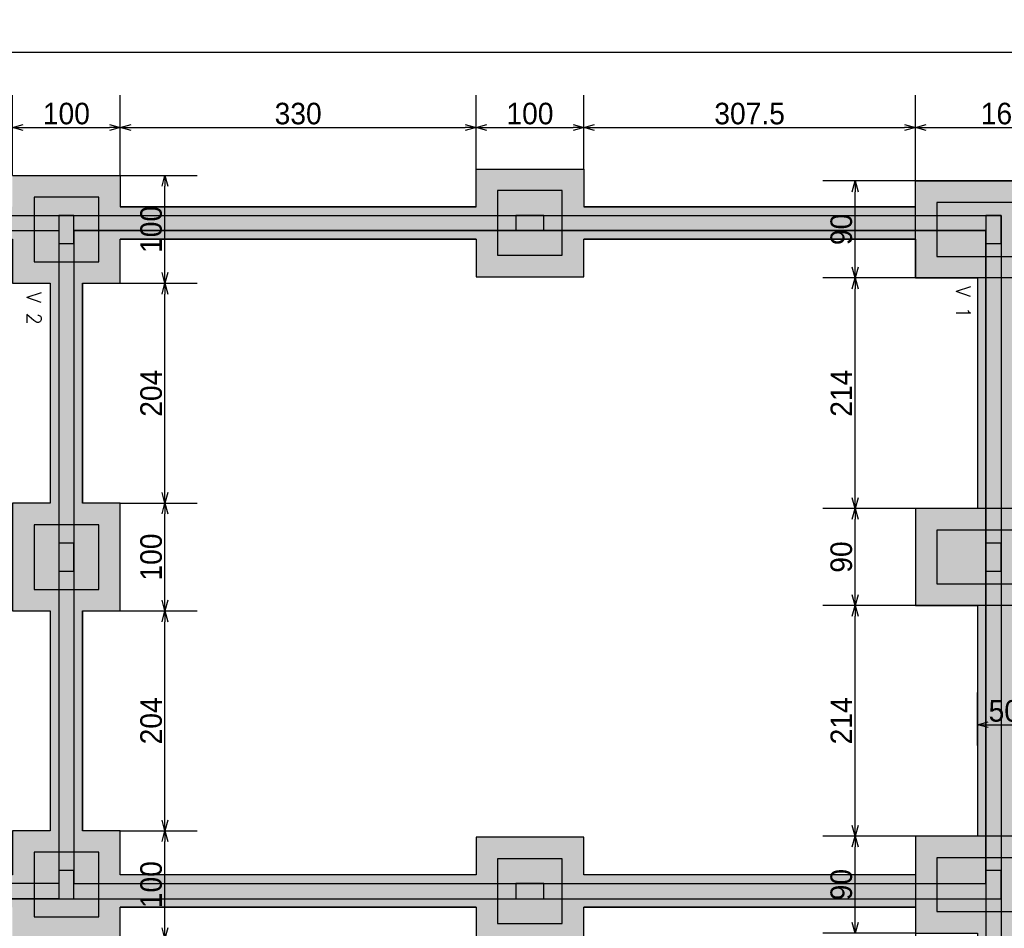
# Model space of a CAD drawing. Header units: millimetres. Extents: x -24 to 384, y -54 to 92.
# Tile 64 of 75: x 228 to 237, y 77 to 85. Entities that reach past the tile are written whole.
import ezdxf
from ezdxf.enums import TextEntityAlignment as Align

# ---------------------------------------------------------------- set-up
doc = ezdxf.new("R2010")
doc.units = ezdxf.units.MM
doc.styles.add('CYPETXT', font='romans', dxfattribs={"height": 0.2})
doc.styles.add('GULIM', font='Gulim.ttf')
doc.dimstyles.new('GULIM-100', dxfattribs={"dimtxt": 0.2, "dimasz": 0.1, "dimexe": 0.3, "dimexo": 0, "dimgap": 0.025, "dimtad": 1, "dimdec": 1, "dimlfac": 100, "dimzin": 12, "dimdsep": 46, "dimtxsty": 'GULIM', "dimblk": 'OPEN30', "dimcen": 0, "dimclrd": 152, "dimclre": 152, "dimclrt": 152, "dimaunit": 1, "dimadec": 0, "dimazin": 0, "dimtfac": 1.875, "dimtdec": 1, "dimtmove": 2, "dimatfit": 3, "dimldrblk": 'OPEN30', "dimfxl": 0, "dimtolj": 1, "dimtzin": 12, "dimlwd": -1, "dimarcsym": 0})

# ---------------------------------------------------------------- blocks, each defined once
blk = doc.blocks.new('_Open30')
at = {"color": 0, "linetype": 'ByBlock', "lineweight": -2}
for p, q in [((-1, 0.268), (0, 0)), ((0, 0), (-1, -0.268)), ((0, 0), (-1, 0))]:
    blk.add_line(p, q, dxfattribs=at)
blk = doc.blocks.new('*D363')
at = {"color": 152, "lineweight": -2, "transparency": 16777216}
for p, q in [((228.1122, 83.6816), (228.1122, 84.4277)), ((229.1122, 83.6816), (229.1122, 84.4277))]:
    blk.add_line(p, q, dxfattribs=at)
at = {"color": 152, "transparency": 16777216}
blk.add_line((228.2122, 84.1277), (229.0122, 84.1277), dxfattribs=at)
at = {"layer": 'Defpoints', "color": 0, "transparency": 16777216}
for p in [(229.1122, 84.1277), (228.1122, 83.6816), (229.1122, 83.6816)]:
    blk.add_point(p, dxfattribs=at)
at = {"color": 152, "transparency": 16777216, "xscale": 0.1, "yscale": 0.1, "zscale": 0.1, "rotation": 180}
blk.add_blockref('_Open30', (228.1122, 84.1277), dxfattribs=at)
at = {"color": 152, "transparency": 16777216, "xscale": 0.1, "yscale": 0.1, "zscale": 0.1}
blk.add_blockref('_Open30', (229.1122, 84.1277), dxfattribs=at)
at = {"color": 152, "transparency": 16777216, "insert": (228.6122, 84.2555), "char_height": 0.2, "attachment_point": 5, "style": 'GULIM'}
blk.add_mtext('\\A1;100', dxfattribs=at)
blk = doc.blocks.new('*D364')
at = {"color": 152, "lineweight": -2, "transparency": 16777216}
for p, q in [((229.1122, 83.6816), (229.1122, 84.4277)), ((232.4122, 83.7416), (232.4122, 84.4277))]:
    blk.add_line(p, q, dxfattribs=at)
at = {"color": 152, "transparency": 16777216}
blk.add_line((229.2122, 84.1277), (232.3122, 84.1277), dxfattribs=at)
at = {"layer": 'Defpoints', "color": 0, "transparency": 16777216}
for p in [(232.4122, 84.1277), (229.1122, 83.6816), (232.4122, 83.7416)]:
    blk.add_point(p, dxfattribs=at)
at = {"color": 152, "transparency": 16777216, "xscale": 0.1, "yscale": 0.1, "zscale": 0.1, "rotation": 180}
blk.add_blockref('_Open30', (229.1122, 84.1277), dxfattribs=at)
at = {"color": 152, "transparency": 16777216, "xscale": 0.1, "yscale": 0.1, "zscale": 0.1}
blk.add_blockref('_Open30', (232.4122, 84.1277), dxfattribs=at)
at = {"color": 152, "transparency": 16777216, "insert": (230.7622, 84.2553), "char_height": 0.2, "attachment_point": 5, "style": 'GULIM'}
blk.add_mtext('\\A1;330', dxfattribs=at)
blk = doc.blocks.new('*D365')
at = {"color": 152, "lineweight": -2, "transparency": 16777216}
for p, q in [((232.4122, 83.7416), (232.4122, 84.4277)), ((233.4122, 83.7416), (233.4122, 84.4277))]:
    blk.add_line(p, q, dxfattribs=at)
at = {"color": 152, "transparency": 16777216}
blk.add_line((232.5122, 84.1277), (233.3122, 84.1277), dxfattribs=at)
at = {"layer": 'Defpoints', "color": 0, "transparency": 16777216}
for p in [(233.4122, 84.1277), (232.4122, 83.7416), (233.4122, 83.7416)]:
    blk.add_point(p, dxfattribs=at)
at = {"color": 152, "transparency": 16777216, "xscale": 0.1, "yscale": 0.1, "zscale": 0.1, "rotation": 180}
blk.add_blockref('_Open30', (232.4122, 84.1277), dxfattribs=at)
at = {"color": 152, "transparency": 16777216, "xscale": 0.1, "yscale": 0.1, "zscale": 0.1}
blk.add_blockref('_Open30', (233.4122, 84.1277), dxfattribs=at)
at = {"color": 152, "transparency": 16777216, "insert": (232.9122, 84.2555), "char_height": 0.2, "attachment_point": 5, "style": 'GULIM'}
blk.add_mtext('\\A1;100', dxfattribs=at)
blk = doc.blocks.new('*D366')
at = {"color": 152, "lineweight": -2, "transparency": 16777216}
for p, q in [((233.4122, 83.7416), (233.4122, 84.4277)), ((236.4872, 82.7316), (236.4872, 84.4277))]:
    blk.add_line(p, q, dxfattribs=at)
at = {"color": 152, "transparency": 16777216}
blk.add_line((233.5122, 84.1277), (236.3872, 84.1277), dxfattribs=at)
at = {"layer": 'Defpoints', "color": 0, "transparency": 16777216}
for p in [(236.4872, 84.1277), (233.4122, 83.7416), (236.4872, 82.7316)]:
    blk.add_point(p, dxfattribs=at)
at = {"color": 152, "transparency": 16777216, "xscale": 0.1, "yscale": 0.1, "zscale": 0.1, "rotation": 180}
blk.add_blockref('_Open30', (233.4122, 84.1277), dxfattribs=at)
at = {"color": 152, "transparency": 16777216, "xscale": 0.1, "yscale": 0.1, "zscale": 0.1}
blk.add_blockref('_Open30', (236.4872, 84.1277), dxfattribs=at)
at = {"color": 152, "transparency": 16777216, "insert": (234.9497, 84.2554), "char_height": 0.2, "attachment_point": 5, "style": 'GULIM'}
blk.add_mtext('\\A1;307.5', dxfattribs=at)
blk = doc.blocks.new('*D367')
at = {"color": 152, "lineweight": -2, "transparency": 16777216}
for p, q in [((236.4872, 83.6316), (236.4872, 84.4277)), ((238.1372, 82.7316), (238.1372, 84.4277))]:
    blk.add_line(p, q, dxfattribs=at)
at = {"color": 152, "transparency": 16777216}
blk.add_line((236.5872, 84.1277), (238.0372, 84.1277), dxfattribs=at)
at = {"layer": 'Defpoints', "color": 0, "transparency": 16777216}
for p in [(238.1372, 84.1277), (236.4872, 83.6316), (238.1372, 82.7316)]:
    blk.add_point(p, dxfattribs=at)
at = {"color": 152, "transparency": 16777216, "xscale": 0.1, "yscale": 0.1, "zscale": 0.1, "rotation": 180}
blk.add_blockref('_Open30', (236.4872, 84.1277), dxfattribs=at)
at = {"color": 152, "transparency": 16777216, "xscale": 0.1, "yscale": 0.1, "zscale": 0.1}
blk.add_blockref('_Open30', (238.1372, 84.1277), dxfattribs=at)
at = {"color": 152, "transparency": 16777216, "insert": (237.3122, 84.2555), "char_height": 0.2, "attachment_point": 5, "style": 'GULIM'}
blk.add_mtext('\\A1;165', dxfattribs=at)
blk = doc.blocks.new('*D368')
at = {"color": 152, "lineweight": -2, "transparency": 16777216}
for p, q in [((202.3122, 83.6816), (202.3122, 85.1277)), ((246.5122, 83.6816), (246.5122, 85.1277))]:
    blk.add_line(p, q, dxfattribs=at)
at = {"color": 152, "transparency": 16777216}
blk.add_line((202.4122, 84.8277), (246.4122, 84.8277), dxfattribs=at)
at = {"layer": 'Defpoints', "color": 0, "transparency": 16777216}
for p in [(246.5122, 84.8277), (202.3122, 83.6816), (246.5122, 83.6816)]:
    blk.add_point(p, dxfattribs=at)
at = {"color": 152, "transparency": 16777216, "xscale": 0.1, "yscale": 0.1, "zscale": 0.1, "rotation": 180}
blk.add_blockref('_Open30', (202.3122, 84.8277), dxfattribs=at)
at = {"color": 152, "transparency": 16777216, "xscale": 0.1, "yscale": 0.1, "zscale": 0.1}
blk.add_blockref('_Open30', (246.5122, 84.8277), dxfattribs=at)
at = {"color": 152, "transparency": 16777216, "insert": (224.4122, 84.9554), "char_height": 0.2, "attachment_point": 5, "style": 'GULIM'}
blk.add_mtext('\\A1;4420', dxfattribs=at)
blk = doc.blocks.new('*D409')
at = {"color": 152, "lineweight": -2, "transparency": 16777216}
for p, q in [((229.1122, 77.6016), (229.8269, 77.6016)), ((229.1122, 76.6016), (229.8269, 76.6016))]:
    blk.add_line(p, q, dxfattribs=at)
at = {"color": 152, "transparency": 16777216}
blk.add_line((229.5269, 76.7016), (229.5269, 77.5016), dxfattribs=at)
at = {"layer": 'Defpoints', "color": 0, "transparency": 16777216}
for p in [(229.1122, 77.6016), (229.5269, 77.6016), (229.1122, 76.6016)]:
    blk.add_point(p, dxfattribs=at)
at = {"color": 152, "transparency": 16777216, "xscale": 0.1, "yscale": 0.1, "zscale": 0.1}
for p, rotation in [((229.5269, 77.6016), 90), ((229.5269, 76.6016), 270)]:
    blk.add_blockref('_Open30', p, dxfattribs=dict(at, rotation=rotation))
at = {"color": 152, "transparency": 16777216, "insert": (229.3991, 77.1016), "char_height": 0.2, "attachment_point": 5, "rotation": 90, "style": 'GULIM'}
blk.add_mtext('\\A1;100', dxfattribs=at)
blk = doc.blocks.new('*D410')
at = {"color": 152, "lineweight": -2, "transparency": 16777216}
for p, q in [((229.1122, 79.6416), (229.8269, 79.6416)), ((229.1122, 77.6016), (229.8269, 77.6016))]:
    blk.add_line(p, q, dxfattribs=at)
at = {"color": 152, "transparency": 16777216}
blk.add_line((229.5269, 77.7016), (229.5269, 79.5416), dxfattribs=at)
at = {"layer": 'Defpoints', "color": 0, "transparency": 16777216}
for p in [(229.1122, 79.6416), (229.5269, 79.6416), (229.1122, 77.6016)]:
    blk.add_point(p, dxfattribs=at)
at = {"color": 152, "transparency": 16777216, "xscale": 0.1, "yscale": 0.1, "zscale": 0.1}
for p, rotation in [((229.5269, 79.6416), 90), ((229.5269, 77.6016), 270)]:
    blk.add_blockref('_Open30', p, dxfattribs=dict(at, rotation=rotation))
at = {"color": 152, "transparency": 16777216, "insert": (229.3992, 78.6216), "char_height": 0.2, "attachment_point": 5, "rotation": 90, "style": 'GULIM'}
blk.add_mtext('\\A1;204', dxfattribs=at)
blk = doc.blocks.new('*D411')
at = {"color": 152, "lineweight": -2, "transparency": 16777216}
for p, q in [((229.1122, 80.6416), (229.8269, 80.6416)), ((229.1122, 79.6416), (229.8269, 79.6416))]:
    blk.add_line(p, q, dxfattribs=at)
at = {"color": 152, "transparency": 16777216}
blk.add_line((229.5269, 79.7416), (229.5269, 80.5416), dxfattribs=at)
at = {"layer": 'Defpoints', "color": 0, "transparency": 16777216}
for p in [(229.1122, 80.6416), (229.5269, 80.6416), (229.1122, 79.6416)]:
    blk.add_point(p, dxfattribs=at)
at = {"color": 152, "transparency": 16777216, "xscale": 0.1, "yscale": 0.1, "zscale": 0.1}
for p, rotation in [((229.5269, 80.6416), 90), ((229.5269, 79.6416), 270)]:
    blk.add_blockref('_Open30', p, dxfattribs=dict(at, rotation=rotation))
at = {"color": 152, "transparency": 16777216, "insert": (229.3991, 80.1416), "char_height": 0.2, "attachment_point": 5, "rotation": 90, "style": 'GULIM'}
blk.add_mtext('\\A1;100', dxfattribs=at)
blk = doc.blocks.new('*D412')
at = {"color": 152, "lineweight": -2, "transparency": 16777216}
for p, q in [((229.1122, 82.6816), (229.8269, 82.6816)), ((229.1122, 80.6416), (229.8269, 80.6416))]:
    blk.add_line(p, q, dxfattribs=at)
at = {"color": 152, "transparency": 16777216}
blk.add_line((229.5269, 80.7416), (229.5269, 82.5816), dxfattribs=at)
at = {"layer": 'Defpoints', "color": 0, "transparency": 16777216}
for p in [(229.1122, 82.6816), (229.5269, 82.6816), (229.1122, 80.6416)]:
    blk.add_point(p, dxfattribs=at)
at = {"color": 152, "transparency": 16777216, "xscale": 0.1, "yscale": 0.1, "zscale": 0.1}
for p, rotation in [((229.5269, 82.6816), 90), ((229.5269, 80.6416), 270)]:
    blk.add_blockref('_Open30', p, dxfattribs=dict(at, rotation=rotation))
at = {"color": 152, "transparency": 16777216, "insert": (229.3992, 81.6616), "char_height": 0.2, "attachment_point": 5, "rotation": 90, "style": 'GULIM'}
blk.add_mtext('\\A1;204', dxfattribs=at)
blk = doc.blocks.new('*D413')
at = {"color": 152, "lineweight": -2, "transparency": 16777216}
for p, q in [((229.1122, 83.6816), (229.8269, 83.6816)), ((229.1122, 82.6816), (229.8269, 82.6816))]:
    blk.add_line(p, q, dxfattribs=at)
at = {"color": 152, "transparency": 16777216}
blk.add_line((229.5269, 82.7816), (229.5269, 83.5816), dxfattribs=at)
at = {"layer": 'Defpoints', "color": 0, "transparency": 16777216}
for p in [(229.1122, 83.6816), (229.5269, 83.6816), (229.1122, 82.6816)]:
    blk.add_point(p, dxfattribs=at)
at = {"color": 152, "transparency": 16777216, "xscale": 0.1, "yscale": 0.1, "zscale": 0.1}
for p, rotation in [((229.5269, 83.6816), 90), ((229.5269, 82.6816), 270)]:
    blk.add_blockref('_Open30', p, dxfattribs=dict(at, rotation=rotation))
at = {"color": 152, "transparency": 16777216, "insert": (229.3991, 83.1816), "char_height": 0.2, "attachment_point": 5, "rotation": 90, "style": 'GULIM'}
blk.add_mtext('\\A1;100', dxfattribs=at)
blk = doc.blocks.new('*D425')
at = {"color": 152, "lineweight": -2, "transparency": 16777216}
for p, q in [((238.1372, 77.5516), (235.6285, 77.5516)), ((236.4872, 76.6516), (235.6285, 76.6516))]:
    blk.add_line(p, q, dxfattribs=at)
at = {"color": 152, "transparency": 16777216}
blk.add_line((235.9285, 76.7516), (235.9285, 77.4516), dxfattribs=at)
at = {"layer": 'Defpoints', "color": 0, "transparency": 16777216}
for p in [(235.9285, 77.5516), (238.1372, 77.5516), (236.4872, 76.6516)]:
    blk.add_point(p, dxfattribs=at)
at = {"color": 152, "transparency": 16777216, "xscale": 0.1, "yscale": 0.1, "zscale": 0.1}
for p, rotation in [((235.9285, 77.5516), 90), ((235.9285, 76.6516), 270)]:
    blk.add_blockref('_Open30', p, dxfattribs=dict(at, rotation=rotation))
at = {"color": 152, "transparency": 16777216, "insert": (235.8009, 77.1016), "char_height": 0.2, "attachment_point": 5, "rotation": 90, "style": 'GULIM'}
blk.add_mtext('\\A1;90', dxfattribs=at)
blk = doc.blocks.new('*D426')
at = {"color": 152, "lineweight": -2, "transparency": 16777216}
for p, q in [((238.1372, 79.6916), (235.6285, 79.6916)), ((236.4872, 77.5516), (235.6285, 77.5516))]:
    blk.add_line(p, q, dxfattribs=at)
at = {"color": 152, "transparency": 16777216}
blk.add_line((235.9285, 77.6516), (235.9285, 79.5916), dxfattribs=at)
at = {"layer": 'Defpoints', "color": 0, "transparency": 16777216}
for p in [(235.9285, 79.6916), (238.1372, 79.6916), (236.4872, 77.5516)]:
    blk.add_point(p, dxfattribs=at)
at = {"color": 152, "transparency": 16777216, "xscale": 0.1, "yscale": 0.1, "zscale": 0.1}
for p, rotation in [((235.9285, 79.6916), 90), ((235.9285, 77.5516), 270)]:
    blk.add_blockref('_Open30', p, dxfattribs=dict(at, rotation=rotation))
at = {"color": 152, "transparency": 16777216, "insert": (235.8007, 78.6216), "char_height": 0.2, "attachment_point": 5, "rotation": 90, "style": 'GULIM'}
blk.add_mtext('\\A1;214', dxfattribs=at)
blk = doc.blocks.new('*D427')
at = {"color": 152, "lineweight": -2, "transparency": 16777216}
for p, q in [((238.1372, 80.5916), (235.6285, 80.5916)), ((236.4872, 79.6916), (235.6285, 79.6916))]:
    blk.add_line(p, q, dxfattribs=at)
at = {"color": 152, "transparency": 16777216}
blk.add_line((235.9285, 79.7916), (235.9285, 80.4916), dxfattribs=at)
at = {"layer": 'Defpoints', "color": 0, "transparency": 16777216}
for p in [(235.9285, 80.5916), (238.1372, 80.5916), (236.4872, 79.6916)]:
    blk.add_point(p, dxfattribs=at)
at = {"color": 152, "transparency": 16777216, "xscale": 0.1, "yscale": 0.1, "zscale": 0.1}
for p, rotation in [((235.9285, 80.5916), 90), ((235.9285, 79.6916), 270)]:
    blk.add_blockref('_Open30', p, dxfattribs=dict(at, rotation=rotation))
at = {"color": 152, "transparency": 16777216, "insert": (235.8009, 80.1416), "char_height": 0.2, "attachment_point": 5, "rotation": 90, "style": 'GULIM'}
blk.add_mtext('\\A1;90', dxfattribs=at)
blk = doc.blocks.new('*D428')
at = {"color": 152, "lineweight": -2, "transparency": 16777216}
for p, q in [((238.1372, 82.7316), (235.6285, 82.7316)), ((236.4872, 80.5916), (235.6285, 80.5916))]:
    blk.add_line(p, q, dxfattribs=at)
at = {"color": 152, "transparency": 16777216}
blk.add_line((235.9285, 80.6916), (235.9285, 82.6316), dxfattribs=at)
at = {"layer": 'Defpoints', "color": 0, "transparency": 16777216}
for p in [(235.9285, 82.7316), (238.1372, 82.7316), (236.4872, 80.5916)]:
    blk.add_point(p, dxfattribs=at)
at = {"color": 152, "transparency": 16777216, "xscale": 0.1, "yscale": 0.1, "zscale": 0.1}
for p, rotation in [((235.9285, 82.7316), 90), ((235.9285, 80.5916), 270)]:
    blk.add_blockref('_Open30', p, dxfattribs=dict(at, rotation=rotation))
at = {"color": 152, "transparency": 16777216, "insert": (235.8007, 81.6616), "char_height": 0.2, "attachment_point": 5, "rotation": 90, "style": 'GULIM'}
blk.add_mtext('\\A1;214', dxfattribs=at)
blk = doc.blocks.new('*D429')
at = {"color": 152, "lineweight": -2, "transparency": 16777216}
for p, q in [((238.1372, 83.6316), (235.6285, 83.6316)), ((236.4872, 82.7316), (235.6285, 82.7316))]:
    blk.add_line(p, q, dxfattribs=at)
at = {"color": 152, "transparency": 16777216}
blk.add_line((235.9285, 82.8316), (235.9285, 83.5316), dxfattribs=at)
at = {"layer": 'Defpoints', "color": 0, "transparency": 16777216}
for p in [(235.9285, 83.6316), (238.1372, 83.6316), (236.4872, 82.7316)]:
    blk.add_point(p, dxfattribs=at)
at = {"color": 152, "transparency": 16777216, "xscale": 0.1, "yscale": 0.1, "zscale": 0.1}
for p, rotation in [((235.9285, 83.6316), 90), ((235.9285, 82.7316), 270)]:
    blk.add_blockref('_Open30', p, dxfattribs=dict(at, rotation=rotation))
at = {"color": 152, "transparency": 16777216, "insert": (235.8009, 83.1816), "char_height": 0.2, "attachment_point": 5, "rotation": 90, "style": 'GULIM'}
blk.add_mtext('\\A1;90', dxfattribs=at)
blk = doc.blocks.new('*D451')
at = {"color": 152, "lineweight": -2, "transparency": 16777216}
for p, q in [((236.4872, 77.5516), (236.4872, 75.716)), ((238.1372, 76.6516), (238.1372, 75.716))]:
    blk.add_line(p, q, dxfattribs=at)
at = {"color": 152, "transparency": 16777216}
blk.add_line((236.5872, 76.016), (238.0372, 76.016), dxfattribs=at)
at = {"layer": 'Defpoints', "color": 0, "transparency": 16777216}
for p in [(236.4872, 77.5516), (238.1372, 76.6516), (238.1372, 76.016)]:
    blk.add_point(p, dxfattribs=at)
at = {"color": 152, "transparency": 16777216, "xscale": 0.1, "yscale": 0.1, "zscale": 0.1, "rotation": 180}
blk.add_blockref('_Open30', (236.4872, 76.016), dxfattribs=at)
at = {"color": 152, "transparency": 16777216, "xscale": 0.1, "yscale": 0.1, "zscale": 0.1}
blk.add_blockref('_Open30', (238.1372, 76.016), dxfattribs=at)
at = {"color": 152, "transparency": 16777216, "insert": (237.3122, 76.1438), "char_height": 0.2, "attachment_point": 5, "style": 'GULIM'}
blk.add_mtext('\\A1;165', dxfattribs=at)
blk = doc.blocks.new('*D501')
at = {"color": 152, "lineweight": -2, "transparency": 16777216}
for p, q in [((237.0622, 78.394), (237.0622, 78.8854)), ((237.5622, 78.394), (237.5622, 78.8854))]:
    blk.add_line(p, q, dxfattribs=at)
at = {"color": 152, "transparency": 16777216}
blk.add_line((237.1622, 78.5854), (237.4622, 78.5854), dxfattribs=at)
at = {"layer": 'Defpoints', "color": 0, "transparency": 16777216}
for p in [(237.5622, 78.5854), (237.0622, 78.394), (237.5622, 78.394)]:
    blk.add_point(p, dxfattribs=at)
at = {"color": 152, "transparency": 16777216, "xscale": 0.1, "yscale": 0.1, "zscale": 0.1, "rotation": 180}
blk.add_blockref('_Open30', (237.0622, 78.5854), dxfattribs=at)
at = {"color": 152, "transparency": 16777216, "xscale": 0.1, "yscale": 0.1, "zscale": 0.1}
blk.add_blockref('_Open30', (237.5622, 78.5854), dxfattribs=at)
at = {"color": 152, "transparency": 16777216, "insert": (237.3122, 78.7129), "char_height": 0.2, "attachment_point": 5, "style": 'GULIM'}
blk.add_mtext('\\A1;50', dxfattribs=at)

msp = doc.modelspace()

# ---------------------------------------------------------------- hatches: boundary and pattern name
h = msp.add_hatch(color=11)
h.dxf.hatch_style = 1
h.paths.add_polyline_path([(202.7422, 83.3116), (237.2822, 83.3116), (237.2822, 74.5716), (202.7422, 74.5716)], flags=16)
h.paths.add_polyline_path([(202.3122, 83.6816), (203.3122, 83.6816), (203.3122, 83.3916), (206.6122, 83.3916), (206.6122, 83.7416), (207.6122, 83.7416), (207.6122, 83.3916), (210.9122, 83.3916), (210.9122, 83.6816), (211.9122, 83.6816), (211.9122, 83.3916), (215.2122, 83.3916), (215.2122, 83.7416), (216.2122, 83.7416), (216.2122, 83.3916), (219.5122, 83.3916), (219.5122, 83.6816), (220.5122, 83.6816), (220.5122, 83.3916), (223.8122, 83.3916), (223.8122, 83.7416), (224.8122, 83.7416), (224.8122, 83.3916), (228.1122, 83.3916), (228.1122, 83.6816), (229.1122, 83.6816), (229.1122, 83.3916), (232.4122, 83.3916), (232.4122, 83.7416), (233.4122, 83.7416), (233.4122, 83.3916), (236.4872, 83.3916), (236.4872, 83.6316), (238.1372, 83.6316), (238.1372, 83.3916), (241.2122, 83.3916), (241.2122, 83.7416), (242.2122, 83.7416), (242.2122, 83.3916), (245.5122, 83.3916), (245.5122, 83.6816), (246.5122, 83.6816), (246.5122, 82.6816), (246.1622, 82.6816), (246.1622, 80.6416), (246.5122, 80.6416), (246.5122, 79.6416), (246.1622, 79.6416), (246.1622, 77.6016), (246.5122, 77.6016), (246.5122, 76.6016), (246.1622, 76.6016), (246.1622, 73.2416), (246.5122, 73.2416), (246.5122, 72.2416), (246.1622, 72.2416), (246.1622, 68.9416), (246.5122, 68.9416), (246.5122, 67.9416), (246.1622, 67.9416), (246.1622, 64.7016), (246.5122, 64.7016), (246.5122, 63.7016), (246.1622, 63.7016), (246.1622, 60.4016), (246.5122, 60.4016), (246.5122, 59.4016), (245.5122, 59.4016), (245.5122, 59.6916), (243.4122, 59.6916), (243.4122, 59.3416), (242.4122, 59.3416), (242.4122, 59.6916), (240.3722, 59.6916), (240.3722, 59.3416), (239.3722, 59.3416), (239.3722, 59.6916), (237.9122, 59.6916), (237.9122, 59.4016), (236.9122, 59.4016), (236.9122, 60.4016), (237.2622, 60.4016), (237.2622, 63.7016), (236.9122, 63.7016), (236.9122, 64.7016), (237.2622, 64.7016), (237.2622, 67.9416), (236.9122, 67.9416), (236.9122, 68.9416), (237.2622, 68.9416), (237.2622, 72.2416), (236.9122, 72.2416), (236.9122, 73.2416), (237.2622, 73.2416), (237.2622, 74.1416), (236.6522, 74.1416), (236.6522, 74.4916), (233.4122, 74.4916), (233.4122, 74.1416), (232.4122, 74.1416), (232.4122, 74.4916), (229.1122, 74.4916), (229.1122, 74.1416), (228.1122, 74.1416), (228.1122, 74.4916), (224.8122, 74.4916), (224.8122, 74.1416), (223.8122, 74.1416), (223.8122, 74.4916), (220.5122, 74.4916), (220.5122, 74.1416), (219.5122, 74.1416), (219.5122, 74.4916), (216.2122, 74.4916), (216.2122, 74.1416), (215.2122, 74.1416), (215.2122, 74.4916), (211.9122, 74.4916), (211.9122, 74.1416), (210.9122, 74.1416), (210.9122, 74.4916), (207.6122, 74.4916), (207.6122, 74.1416), (206.6122, 74.1416), (206.6122, 74.4916), (203.3722, 74.4916), (203.3722, 74.1416), (202.3722, 74.1416), (202.3722, 75.1416), (202.6622, 75.1416), (202.6622, 76.6016), (202.3122, 76.6016), (202.3122, 77.6016), (202.6622, 77.6016), (202.6622, 79.6416), (202.3122, 79.6416), (202.3122, 80.6416), (202.6622, 80.6416), (202.6622, 82.6816), (202.3122, 82.6816)])
h.paths.add_polyline_path([(237.3422, 83.3116), (246.0822, 83.3116), (246.0822, 59.7716), (237.3422, 59.7716)], flags=16)
h = msp.add_hatch(color=254)
h.dxf.hatch_style = 1
h.paths.add_polyline_path([(202.7422, 83.3116), (237.2822, 83.3116), (237.2822, 74.5716), (202.7422, 74.5716)])
h.paths.add_polyline_path([(202.8822, 77.1116), (211.3422, 77.1116), (211.3422, 83.1716), (202.8822, 83.1716)], flags=16)
h.paths.add_polyline_path([(211.4822, 83.1716), (219.9422, 83.1716), (219.9422, 77.1116), (211.4822, 77.1116)], flags=16)
h.paths.add_polyline_path([(237.1422, 74.7116), (202.8822, 74.7116), (202.8822, 76.9716), (237.1422, 76.9716)], flags=16)
h.paths.add_polyline_path([(222.6322, 79.9216), (224.2422, 79.9216), (224.2422, 77.1116), (222.6322, 77.1116)], flags=16)
h.paths.add_polyline_path([(224.3822, 77.1116), (225.9922, 77.1116), (225.9922, 79.9216), (224.3822, 79.9216)], flags=16)
h.paths.add_polyline_path([(220.0822, 83.1716), (224.2422, 83.1716), (224.2422, 80.0616), (222.4922, 80.0616), (222.4922, 77.1116), (220.0822, 77.1116)], flags=16)
h.paths.add_polyline_path([(224.3822, 83.1716), (228.5422, 83.1716), (228.5422, 77.1116), (226.1322, 77.1116), (226.1322, 80.0616), (224.3822, 80.0616)], flags=16)
h.paths.add_polyline_path([(228.6822, 77.1116), (237.1422, 77.1116), (237.1422, 83.1716), (228.6822, 83.1716)], flags=16)
h.paths.add_polyline_path([(237.4822, 77.1116), (245.9422, 77.1116), (245.9422, 83.1716), (237.4822, 83.1716)], flags=16)
h.paths.add_polyline_path([(239.7422, 59.9116), (237.4822, 59.9116), (237.4822, 76.9716), (239.7422, 76.9716)], flags=16)
h.paths.add_polyline_path([(237.3422, 83.3116), (246.0822, 83.3116), (246.0822, 59.7716), (237.3422, 59.7716)])
h.paths.add_polyline_path([(245.9422, 59.9116), (239.8822, 59.9116), (239.8822, 68.3716), (245.9422, 68.3716)], flags=16)
h.paths.add_polyline_path([(239.8822, 76.9716), (245.9422, 76.9716), (245.9422, 68.5116), (239.8822, 68.5116)], flags=16)
h = msp.add_hatch(color=11)
h.dxf.hatch_style = 1
h.paths.add_polyline_path([(224.3822, 83.1716), (228.5422, 83.1716), (228.5422, 77.1116), (226.1322, 77.1116), (226.1322, 80.0616), (224.3822, 80.0616)])
h.paths.add_polyline_path([(224.4622, 82.7416), (224.8122, 82.7416), (224.8122, 83.0916), (228.1122, 83.0916), (228.1122, 82.6816), (228.4622, 82.6816), (228.4622, 80.6416), (228.1122, 80.6416), (228.1122, 79.6416), (228.4622, 79.6416), (228.4622, 77.6016), (228.1122, 77.6016), (228.1122, 77.1916), (226.2122, 77.1916), (226.2122, 79.4316), (226.5622, 79.4316), (226.5622, 80.4316), (225.5622, 80.4316), (225.5622, 80.1416), (224.8122, 80.1416), (224.8122, 80.6416), (224.4622, 80.6416)], flags=16)
h = msp.add_hatch(color=11)
h.dxf.hatch_style = 1
h.paths.add_polyline_path([(228.6822, 77.1116), (237.1422, 77.1116), (237.1422, 83.1716), (228.6822, 83.1716)])
h.paths.add_polyline_path([(229.1122, 83.0916), (232.4122, 83.0916), (232.4122, 82.7416), (233.4122, 82.7416), (233.4122, 83.0916), (236.4872, 83.0916), (236.4872, 82.7316), (237.0622, 82.7316), (237.0622, 80.5916), (236.4872, 80.5916), (236.4872, 79.6916), (237.0622, 79.6916), (237.0622, 77.5516), (236.4872, 77.5516), (236.4872, 77.1916), (233.4122, 77.1916), (233.4122, 77.5416), (232.4122, 77.5416), (232.4122, 77.1916), (229.1122, 77.1916), (229.1122, 77.6016), (228.7622, 77.6016), (228.7622, 79.6416), (229.1122, 79.6416), (229.1122, 80.6416), (228.7622, 80.6416), (228.7622, 82.6816), (229.1122, 82.6816)], flags=16)
h = msp.add_hatch(color=11)
h.dxf.hatch_style = 1
h.paths.add_polyline_path([(202.9622, 76.6016), (203.3122, 76.6016), (203.3122, 76.8916), (206.6122, 76.8916), (206.6122, 76.5416), (207.6122, 76.5416), (207.6122, 76.8916), (210.9122, 76.8916), (210.9122, 76.6016), (211.9122, 76.6016), (211.9122, 76.8916), (215.2122, 76.8916), (215.2122, 76.5416), (216.2122, 76.5416), (216.2122, 76.8916), (219.5122, 76.8916), (219.5122, 76.6016), (220.5122, 76.6016), (220.5122, 76.8916), (223.8122, 76.8916), (223.8122, 76.5416), (224.8122, 76.5416), (224.8122, 76.8916), (228.1122, 76.8916), (228.1122, 76.6016), (229.1122, 76.6016), (229.1122, 76.8916), (232.4122, 76.8916), (232.4122, 76.5416), (233.4122, 76.5416), (233.4122, 76.8916), (236.4872, 76.8916), (236.4872, 76.6516), (237.0622, 76.6516), (237.0622, 75.1416), (236.6522, 75.1416), (236.6522, 74.7916), (233.4122, 74.7916), (233.4122, 75.1416), (232.4122, 75.1416), (232.4122, 74.7916), (229.1122, 74.7916), (229.1122, 75.1416), (228.1122, 75.1416), (228.1122, 74.7916), (224.8122, 74.7916), (224.8122, 75.1416), (223.8122, 75.1416), (223.8122, 74.7916), (220.5122, 74.7916), (220.5122, 75.1416), (219.5122, 75.1416), (219.5122, 74.7916), (216.2122, 74.7916), (216.2122, 75.1416), (215.2122, 75.1416), (215.2122, 74.7916), (211.9122, 74.7916), (211.9122, 75.1416), (210.9122, 75.1416), (210.9122, 74.7916), (207.6122, 74.7916), (207.6122, 75.1416), (206.6122, 75.1416), (206.6122, 74.7916), (203.3722, 74.7916), (203.3722, 75.1416), (202.9622, 75.1416)], flags=16)
h.paths.add_polyline_path([(237.1422, 74.7116), (202.8822, 74.7116), (202.8822, 76.9716), (237.1422, 76.9716)])

# ---------------------------------------------------------------- linework, layer by layer
at = {"color": 1}
for p, q in [((232.4122, 83.3916), (229.1122, 83.3916)), ((236.4872, 83.3916), (233.4122, 83.3916)), ((224.4422, 83.3116), (228.5422, 83.3116)), ((228.6822, 83.3116), (232.7822, 83.3116)), ((233.0422, 83.3116), (237.1422, 83.3116)), ((224.4422, 83.1716), (228.5422, 83.1716)), ((228.6822, 83.1716), (232.7822, 83.1716)), ((233.0422, 83.1716), (237.1422, 83.1716)), ((228.5422, 83.0516), (228.5422, 80.2716)), ((228.6822, 83.0516), (228.6822, 80.2716)), ((232.4122, 83.0916), (229.1122, 83.0916)), ((236.4872, 83.0916), (233.4122, 83.0916)), ((237.1422, 83.0516), (237.1422, 80.2716)), ((237.2822, 83.0516), (237.2822, 80.2716)), ((228.4622, 82.6816), (228.4622, 80.6416)), ((228.7622, 82.6816), (228.7622, 80.6416)), ((237.0622, 82.7316), (237.0622, 80.5916)), ((228.5422, 80.0116), (228.5422, 77.2316)), ((228.6822, 80.0116), (228.6822, 77.2316)), ((237.1422, 80.0116), (237.1422, 77.2316)), ((237.2822, 80.0116), (237.2822, 77.2316)), ((228.4622, 79.6416), (228.4622, 77.6016)), ((228.7622, 79.6416), (228.7622, 77.6016)), ((237.0622, 79.6916), (237.0622, 77.5516)), ((232.4122, 77.1916), (229.1122, 77.1916)), ((236.4872, 77.1916), (233.4122, 77.1916)), ((228.5422, 77.1116), (226.1322, 77.1116)), ((228.6822, 77.1116), (232.7822, 77.1116)), ((233.0422, 77.1116), (237.1422, 77.1116)), ((228.5422, 76.9716), (224.4422, 76.9716)), ((228.6822, 76.9716), (232.7822, 76.9716)), ((233.0422, 76.9716), (237.1422, 76.9716)), ((237.1422, 76.9716), (237.1422, 74.7116)), ((237.2822, 76.9716), (237.2822, 74.7116)), ((232.4122, 76.8916), (229.1122, 76.8916)), ((236.4872, 76.8916), (233.4122, 76.8916))]:
    msp.add_line(p, q, dxfattribs=at)
at = {"color": 2}
for points in [[(228.1122, 83.6816), (229.1122, 83.6816), (229.1122, 83.3916), (232.4122, 83.3916), (232.4122, 83.7416), (233.4122, 83.7416), (233.4122, 83.3916), (236.4872, 83.3916), (236.4872, 83.6316), (238.1372, 83.6316), (238.1372, 83.3916), (241.2122, 83.3916), (241.2122, 83.7416), (242.2122, 83.7416), (242.2122, 83.3916), (245.5122, 83.3916), (245.5122, 83.6816), (246.5122, 83.6816)], [(228.1122, 76.6016), (229.1122, 76.6016), (229.1122, 76.8916), (232.4122, 76.8916), (232.4122, 76.5416), (233.4122, 76.5416), (233.4122, 76.8916), (236.4872, 76.8916), (236.4872, 76.6516), (237.0622, 76.6516), (237.0622, 75.1416), (236.6522, 75.1416), (236.6522, 74.7916), (233.4122, 74.7916), (233.4122, 75.1416), (232.4122, 75.1416), (232.4122, 74.7916), (229.1122, 74.7916), (229.1122, 75.1416), (228.1122, 75.1416)]]:
    msp.add_lwpolyline(points, dxfattribs=at)
at = {"color": 1}
for points in [[(228.3122, 83.4816), (228.3122, 82.8816), (228.9122, 82.8816), (228.9122, 83.4816), (228.3122, 83.4816)], [(232.6122, 83.5416), (232.6122, 82.9416), (233.2122, 82.9416), (233.2122, 83.5416), (232.6122, 83.5416)], [(236.6872, 82.9316), (237.9372, 82.9316), (237.9372, 83.4316), (236.6872, 83.4316), (236.6872, 82.9316)], [(228.5422, 83.3116), (228.5422, 83.0516), (228.6822, 83.0516), (228.6822, 83.3116), (228.5422, 83.3116)], [(228.5422, 83.3116), (228.5422, 83.0516), (228.6822, 83.0516), (228.6822, 83.3116), (228.5422, 83.3116)], [(232.7822, 83.3116), (232.7822, 83.1716), (233.0422, 83.1716), (233.0422, 83.3116), (232.7822, 83.3116)], [(232.7822, 83.3116), (232.7822, 83.1716), (233.0422, 83.1716), (233.0422, 83.3116), (232.7822, 83.3116)], [(237.1422, 83.3116), (237.1422, 83.0516), (237.2822, 83.0516), (237.2822, 83.3116), (237.1422, 83.3116)], [(237.1422, 83.3116), (237.1422, 83.0516), (237.2822, 83.0516), (237.2822, 83.3116), (237.1422, 83.3116)], [(228.3122, 80.4416), (228.3122, 79.8416), (228.9122, 79.8416), (228.9122, 80.4416), (228.3122, 80.4416)], [(236.6872, 79.8916), (237.9372, 79.8916), (237.9372, 80.3916), (236.6872, 80.3916), (236.6872, 79.8916)], [(228.5422, 80.2716), (228.5422, 80.0116), (228.6822, 80.0116), (228.6822, 80.2716), (228.5422, 80.2716)], [(228.5422, 80.2716), (228.5422, 80.0116), (228.6822, 80.0116), (228.6822, 80.2716), (228.5422, 80.2716)], [(237.1422, 80.2716), (237.1422, 80.0116), (237.2822, 80.0116), (237.2822, 80.2716), (237.1422, 80.2716)], [(237.1422, 80.2716), (237.1422, 80.0116), (237.2822, 80.0116), (237.2822, 80.2716), (237.1422, 80.2716)], [(228.3122, 77.4016), (228.3122, 76.8016), (228.9122, 76.8016), (228.9122, 77.4016), (228.3122, 77.4016)], [(232.6122, 77.3416), (232.6122, 76.7416), (233.2122, 76.7416), (233.2122, 77.3416), (232.6122, 77.3416)], [(236.6872, 76.8516), (237.9372, 76.8516), (237.9372, 77.3516), (236.6872, 77.3516), (236.6872, 76.8516)], [(228.5422, 77.2316), (228.5422, 76.9716), (228.6822, 76.9716), (228.6822, 77.2316), (228.5422, 77.2316)], [(228.5422, 77.2316), (228.5422, 76.9716), (228.6822, 76.9716), (228.6822, 77.2316), (228.5422, 77.2316)], [(237.1422, 77.2316), (237.1422, 76.9716), (237.2822, 76.9716), (237.2822, 77.2316), (237.1422, 77.2316)], [(237.1422, 77.2316), (237.1422, 76.9716), (237.2822, 76.9716), (237.2822, 77.2316), (237.1422, 77.2316)], [(232.7822, 77.1116), (232.7822, 76.9716), (233.0422, 76.9716), (233.0422, 77.1116), (232.7822, 77.1116)], [(232.7822, 77.1116), (232.7822, 76.9716), (233.0422, 76.9716), (233.0422, 77.1116), (232.7822, 77.1116)]]:
    msp.add_lwpolyline(points, close=True, dxfattribs=at)
at = {"color": 3}
for points in [[(202.7422, 83.3116), (237.2822, 83.3116), (237.2822, 74.5716), (202.7422, 74.5716)], [(224.3822, 83.1716), (228.5422, 83.1716), (228.5422, 77.1116), (226.1322, 77.1116), (226.1322, 80.0616), (224.3822, 80.0616)], [(228.6822, 77.1116), (237.1422, 77.1116), (237.1422, 83.1716), (228.6822, 83.1716)], [(237.1422, 74.7116), (202.8822, 74.7116), (202.8822, 76.9716), (237.1422, 76.9716)]]:
    msp.add_lwpolyline(points, close=True, dxfattribs=at)
at = {"color": 2}
for points in [[(224.4622, 82.7416), (224.8122, 82.7416), (224.8122, 83.0916), (228.1122, 83.0916), (228.1122, 82.6816), (228.4622, 82.6816), (228.4622, 80.6416), (228.1122, 80.6416), (228.1122, 79.6416), (228.4622, 79.6416), (228.4622, 77.6016), (228.1122, 77.6016), (228.1122, 77.1916), (226.2122, 77.1916), (226.2122, 79.4316), (226.5622, 79.4316), (226.5622, 80.4316), (225.5622, 80.4316), (225.5622, 80.1416), (224.8122, 80.1416), (224.8122, 80.6416), (224.4622, 80.6416)], [(229.1122, 83.0916), (232.4122, 83.0916), (232.4122, 82.7416), (233.4122, 82.7416), (233.4122, 83.0916), (236.4872, 83.0916), (236.4872, 82.7316), (237.0622, 82.7316), (237.0622, 80.5916), (236.4872, 80.5916), (236.4872, 79.6916), (237.0622, 79.6916), (237.0622, 77.5516), (236.4872, 77.5516), (236.4872, 77.1916), (233.4122, 77.1916), (233.4122, 77.5416), (232.4122, 77.5416), (232.4122, 77.1916), (229.1122, 77.1916), (229.1122, 77.6016), (228.7622, 77.6016), (228.7622, 79.6416), (229.1122, 79.6416), (229.1122, 80.6416), (228.7622, 80.6416), (228.7622, 82.6816), (229.1122, 82.6816)]]:
    msp.add_lwpolyline(points, close=True, dxfattribs=at)

# ---------------------------------------------------------------- texts
at = {"color": 1, "style": 'CYPETXT'}
for s, width, p, p2 in [('V 1', 0.9513, (236.8649, 82.6555), (236.8649, 82.3535)), ('V 2', 0.849375, (228.2462, 82.599), (228.2462, 82.297))]:
    msp.add_text(s, height=0.13333, rotation=270, dxfattribs=dict(at, width=width)).set_placement(p, p2, align=Align.FIT)

# ---------------------------------------------------------------- dimensions: what is measured, and where the dimension line sits
for base, p1, p2, picture, middle in [((246.5122, 84.8277), (202.3122, 83.6816), (246.5122, 83.6816), '*D368', (224.4122, 84.9554)), ((229.1122, 84.1277), (228.1122, 83.6816), (229.1122, 83.6816), '*D363', (228.6122, 84.2555)), ((232.4122, 84.1277), (229.1122, 83.6816), (232.4122, 83.7416), '*D364', (230.7622, 84.2553)), ((233.4122, 84.1277), (232.4122, 83.7416), (233.4122, 83.7416), '*D365', (232.9122, 84.2555)), ((236.4872, 84.1277), (233.4122, 83.7416), (236.4872, 82.7316), '*D366', (234.9497, 84.2554)), ((238.1372, 84.1277), (236.4872, 83.6316), (238.1372, 82.7316), '*D367', (237.3122, 84.2555)), ((237.5622, 78.5854), (237.0622, 78.394), (237.5622, 78.394), '*D501', (237.3122, 78.7129)), ((238.1372, 76.016), (236.4872, 77.5516), (238.1372, 76.6516), '*D451', (237.3122, 76.1438))]:
    dim = msp.add_linear_dim(base=base, p1=p1, p2=p2, dimstyle='GULIM-100')
    dim.commit()
    dim.dimension.update_dxf_attribs({"geometry": picture, "text_midpoint": middle})
for base, p1, p2, picture, middle in [((229.5269, 83.6816), (229.1122, 82.6816), (229.1122, 83.6816), '*D413', (229.3991, 83.1816)), ((235.9285, 83.6316), (236.4872, 82.7316), (238.1372, 83.6316), '*D429', (235.8009, 83.1816)), ((229.5269, 82.6816), (229.1122, 80.6416), (229.1122, 82.6816), '*D412', (229.3992, 81.6616)), ((235.9285, 82.7316), (236.4872, 80.5916), (238.1372, 82.7316), '*D428', (235.8007, 81.6616)), ((229.5269, 80.6416), (229.1122, 79.6416), (229.1122, 80.6416), '*D411', (229.3991, 80.1416)), ((235.9285, 80.5916), (236.4872, 79.6916), (238.1372, 80.5916), '*D427', (235.8009, 80.1416)), ((229.5269, 79.6416), (229.1122, 77.6016), (229.1122, 79.6416), '*D410', (229.3992, 78.6216)), ((235.9285, 79.6916), (236.4872, 77.5516), (238.1372, 79.6916), '*D426', (235.8007, 78.6216)), ((229.5269, 77.6016), (229.1122, 76.6016), (229.1122, 77.6016), '*D409', (229.3991, 77.1016)), ((235.9285, 77.5516), (236.4872, 76.6516), (238.1372, 77.5516), '*D425', (235.8009, 77.1016))]:
    dim = msp.add_linear_dim(base=base, p1=p1, p2=p2, angle=270, dimstyle='GULIM-100')
    dim.commit()
    dim.dimension.update_dxf_attribs({"geometry": picture, "text_midpoint": middle})

doc.saveas('drawing.dxf')
